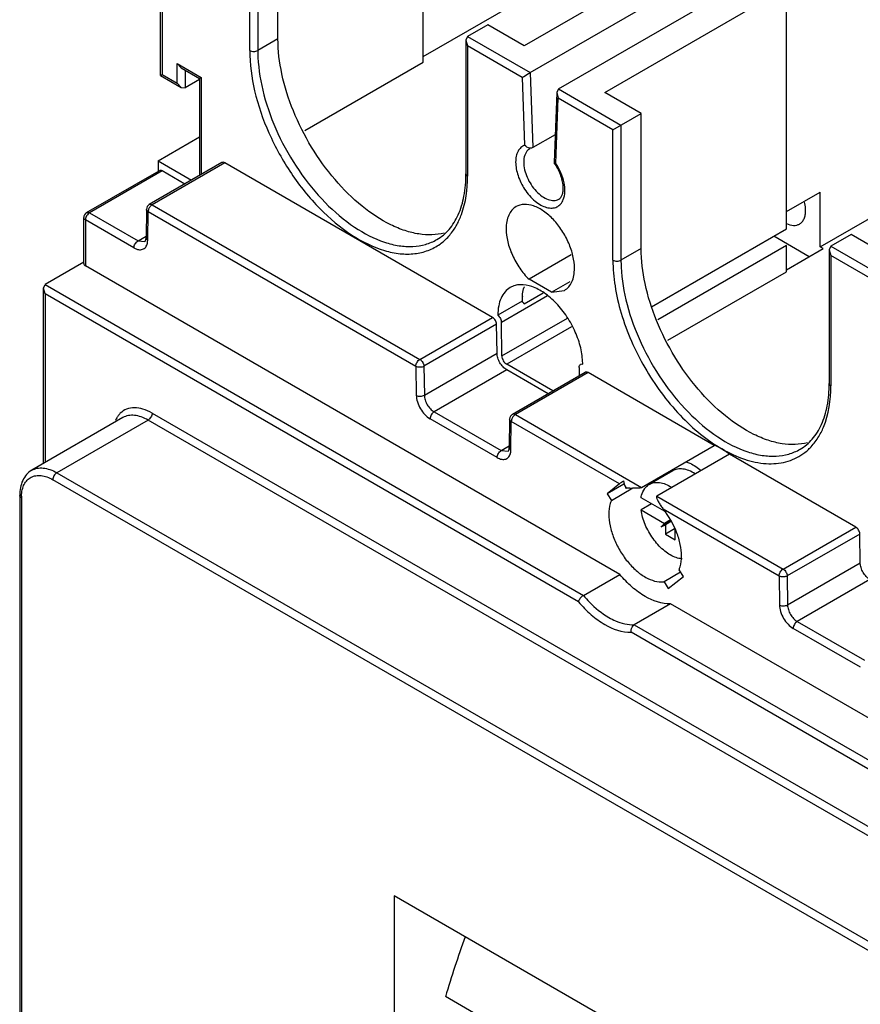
# Model space of a CAD drawing. Header units: millimetres. Extents: x 38 to 217, y 27 to 329.
# Tile 3 of 6: x 38 to 112, y 191 to 277. Entities that reach past the tile are written whole.
import ezdxf

# ---------------------------------------------------------------- set-up
doc = ezdxf.new("R2010")
doc.units = ezdxf.units.MM
doc.header["$LTSCALE"] = 23.143206
doc.layers.get('0').update_dxf_attribs({"linetype": 'CONTINUOUS'})

msp = doc.modelspace()

# ---------------------------------------------------------------- linework, layer by layer
at = {"color": 7, "linetype": 'Continuous'}
for p, q in [((82.964, 272.791), (149.078, 310.962)), ((85.439, 271.362), (151.553, 309.533)), ((73.595, 273.709), (73.595, 298.612)), ((73.595, 274.199), (106.122, 292.978)), ((60.867, 275.75), (60.867, 287.59)), ((59.099, 286.569), (59.099, 274.73)), ((58.392, 274.73), (58.392, 286.161)), ((98.344, 284.324), (82.434, 275.138)), ((50.573, 272.542), (50.573, 280.588)), ((50.72, 280.384), (50.72, 272.627)), ((89.505, 271.056), (105.415, 280.241)), ((105.415, 259.094), (105.415, 280.241)), ((79.252, 276.975), (77.484, 275.955)), ((82.434, 275.138), (79.252, 276.975)), ((60.867, 275.75), (59.099, 274.73)), ((77.484, 275.955), (77.338, 275.631)), ((77.338, 275.631), (77.338, 263.911)), ((77.338, 275.631), (77.484, 275.138)), ((77.484, 275.955), (82.964, 272.791)), ((77.484, 275.138), (77.484, 263.707)), ((82.271, 272.374), (77.484, 275.138)), ((108.37, 257.534), (137.942, 274.607)), ((52.028, 271.872), (52.028, 273.586)), ((52.028, 273.586), (52.382, 273.213)), ((52.028, 273.586), (54.149, 272.362)), ((63.212, 267.715), (73.595, 273.709)), ((50.573, 272.542), (50.72, 272.627)), ((50.72, 272.627), (52.028, 271.872)), ((52.382, 273.213), (54.003, 272.277)), ((52.735, 273.009), (52.735, 271.464)), ((82.964, 272.791), (83.194, 266.22)), ((50.573, 272.542), (52.382, 271.499)), ((52.028, 271.872), (52.382, 271.499)), ((54.003, 272.195), (52.735, 271.464)), ((54.149, 272.362), (54.003, 272.277)), ((54.003, 272.277), (54.003, 263.78)), ((54.149, 272.362), (54.149, 263.865)), ((82.271, 272.374), (82.479, 266.422)), ((52.382, 271.499), (52.735, 271.464)), ((85.289, 271.053), (85.065, 264.915)), ((85.439, 271.362), (85.289, 271.053)), ((85.289, 271.053), (85.425, 270.554)), ((85.439, 271.362), (90.919, 268.198)), ((92.687, 269.219), (89.505, 271.056)), ((85.217, 264.842), (85.425, 270.554)), ((90.212, 267.79), (85.425, 270.554)), ((90.212, 267.79), (92.687, 269.219)), ((92.687, 257.379), (92.687, 269.219)), ((90.212, 256.359), (90.212, 267.79)), ((90.919, 268.198), (90.919, 256.359)), ((50.366, 265.074), (54.003, 267.174)), ((85.154, 267.351), (83.194, 266.22)), ((83.194, 266.22), (83.092, 266.182)), ((55.96, 264.91), (49.596, 261.236)), ((56.21, 264.885), (49.846, 261.211)), ((50.366, 265.074), (50.366, 264.201)), ((50.366, 265.074), (53.306, 263.377)), ((79.666, 251.343), (56.21, 264.885)), ((85.065, 264.915), (85.073, 264.889)), ((85.073, 264.889), (85.217, 264.842)), ((44.106, 260.527), (50.47, 264.201)), ((50.72, 264.176), (44.356, 260.502)), ((52.705, 263.03), (50.72, 264.176)), ((105.415, 260.616), (108.37, 262.322)), ((108.37, 257.534), (108.37, 262.322)), ((85.471, 261.7), (85.477, 261.703)), ((49.346, 260.81), (49.308, 258.318)), ((49.454, 258.106), (49.492, 260.599)), ((72.949, 247.056), (49.492, 260.599)), ((49.596, 261.236), (49.598, 261.237)), ((49.846, 261.211), (73.302, 247.669)), ((43.856, 256.058), (43.856, 260.094)), ((44.002, 259.89), (44.002, 255.854)), ((48.252, 257.436), (44.002, 259.89)), ((44.356, 260.502), (48.606, 258.048)), ((93.599, 252.273), (105.415, 259.094)), ((48.606, 258.048), (49.31, 258.455)), ((48.606, 258.048), (49.206, 257.989)), ((107.402, 256.664), (104.304, 258.453)), ((111.072, 258.604), (109.304, 257.584)), ((114.254, 256.767), (111.072, 258.604)), ((92.687, 257.379), (90.919, 256.359)), ((105.415, 257.645), (94.142, 251.137)), ((105.415, 255.338), (105.415, 257.645)), ((105.415, 255.517), (108.639, 257.379)), ((108.639, 257.379), (108.37, 257.534)), ((109.304, 257.584), (109.158, 257.26)), ((109.158, 257.26), (109.158, 245.54)), ((109.158, 257.26), (109.304, 256.767)), ((109.304, 257.584), (114.784, 254.42)), ((86.559, 256.817), (82.862, 254.682)), ((109.304, 256.767), (109.304, 245.336)), ((114.091, 254.003), (109.304, 256.767)), ((43.856, 256.178), (40.467, 254.221)), ((90.815, 228.827), (44.002, 255.854)), ((84.834, 253.544), (82.862, 254.682)), ((95.032, 249.344), (105.415, 255.338)), ((40.32, 253.897), (40.467, 254.221)), ((40.32, 238.541), (40.32, 253.897)), ((40.467, 253.404), (40.32, 253.897)), ((40.467, 254.221), (87.633, 226.99)), ((82.466, 254.01), (82.434, 253.991)), ((84.834, 253.544), (86.46, 254.483)), ((84.834, 253.544), (85.966, 253.711)), ((40.467, 253.404), (40.467, 238.626)), ((87.191, 226.429), (40.467, 253.404)), ((82.257, 252.766), (80.136, 251.541)), ((84.483, 253.241), (80.438, 250.906)), ((82.434, 252.542), (84.11, 253.51)), ((73.302, 247.669), (79.666, 251.343)), ((80.482, 247.965), (86.245, 251.292)), ((80.02, 250.738), (73.656, 247.063)), ((80.058, 248.201), (80.02, 250.738)), ((80.482, 247.965), (80.438, 250.906)), ((86.589, 250.519), (80.906, 247.238)), ((73.694, 244.527), (80.058, 248.201)), ((72.949, 247.056), (72.987, 244.52)), ((73.656, 247.063), (73.694, 244.527)), ((80.906, 246.749), (74.542, 243.074)), ((84.949, 244.905), (80.906, 247.238)), ((84.525, 244.66), (80.906, 246.749)), ((87.258, 246.968), (87.247, 246.231)), ((81.416, 242.865), (87.78, 246.539)), ((88.03, 246.514), (81.666, 242.84)), ((99.091, 240.128), (88.036, 246.511)), ((47.288, 242.564), (39.298, 237.951)), ((49.84, 242.958), (129.17, 197.158)), ((80.072, 239.065), (74.189, 242.462)), ((74.542, 243.074), (80.426, 239.678)), ((81.166, 242.439), (81.128, 239.947)), ((81.166, 242.437), (81.166, 242.439)), ((81.666, 242.84), (92.727, 236.454)), ((49.486, 242.346), (41.496, 237.733)), ((128.817, 196.546), (49.486, 242.346)), ((81.274, 239.735), (81.312, 242.228)), ((90.785, 236.759), (81.312, 242.228)), ((80.426, 239.678), (81.13, 240.084)), ((92.727, 236.454), (99.091, 240.128)), ((80.426, 239.678), (81.026, 239.618)), ((100.425, 239.358), (94.061, 235.684)), ((111.486, 232.972), (100.425, 239.358)), ((41.496, 237.733), (120.826, 191.932)), ((95.447, 237.901), (93.397, 236.717)), ((120.473, 191.32), (41.142, 237.121)), ((90.785, 236.759), (89.7, 235.892)), ((91.171, 236.741), (89.7, 235.892)), ((90.074, 235.314), (91.957, 236.401)), ((91.392, 236.367), (91.349, 236.433)), ((91.453, 236.373), (91.349, 236.433)), ((38.241, 235.734), (38.241, 144.131)), ((38.387, 235.53), (38.387, 143.927)), ((89.7, 235.892), (90.074, 235.314)), ((94.738, 234.354), (92.678, 235.544)), ((94.061, 235.684), (105.122, 229.298)), ((93.597, 235.013), (92.678, 234.482)), ((92.678, 234.482), (94.738, 233.292)), ((104.769, 228.685), (94.628, 234.54)), ((95.316, 233.508), (94.425, 232.993)), ((94.738, 233.292), (94.425, 232.993)), ((94.425, 232.993), (94.808, 233.178)), ((95.265, 233.596), (94.738, 233.292)), ((95.332, 233.48), (94.808, 233.178)), ((94.808, 233.178), (94.808, 232.354)), ((105.122, 229.298), (111.486, 232.972)), ((95.621, 232.823), (94.808, 232.354)), ((94.808, 232.354), (95.657, 231.864)), ((95.657, 231.864), (95.657, 232.762)), ((111.84, 232.367), (105.476, 228.693)), ((111.878, 229.83), (111.84, 232.367)), ((105.514, 226.156), (111.878, 229.83)), ((87.633, 226.99), (90.815, 228.827)), ((96.133, 229.012), (94.689, 228.178)), ((95.063, 227.6), (96.381, 228.653)), ((96.381, 228.653), (96.007, 229.231)), ((104.769, 228.685), (104.807, 226.149)), ((105.476, 228.693), (105.514, 226.156)), ((94.689, 228.178), (95.063, 227.6)), ((112.726, 228.378), (106.362, 224.704)), ((95.266, 226.257), (92.084, 224.42)), ((141.483, 199.575), (95.266, 226.257)), ((92.084, 224.42), (138.654, 197.534)), ((106.362, 224.704), (112.246, 221.307)), ((137.947, 197.126), (91.819, 223.757)), ((111.892, 220.694), (106.009, 224.091)), ((71.049, 200.668), (71.049, 157.101)), ((90.566, 189.4), (71.049, 200.668)), ((90.566, 183.154), (75.537, 191.831))]:
    msp.add_line(p, q, dxfattribs=at)
for centre, radius, start, end in [((71.784, 274.732), 12.685, 180.00931, 182.71865), ((83.362, 265.366), 0.87, 120.04164, 133.05889), ((49.846, 260.803), 0.5, 119.99985, 179.12633), ((50.262, 260.55), 0.775, 158.85033, 163.36802), ((50.327, 260.525), 0.845, 141.18654, 158.81374), ((44.356, 260.094), 0.5, 119.99985, 180), ((44.841, 259.814), 0.849, 141.26789, 150.03901), ((71.346, 262.322), 5.924, 329.46737, 330.97288), ((103.604, 256.361), 12.685, 180.00931, 182.71865), ((86.75, 252.786), 4.494, 174.496, 180.24228), ((82.81, 247.274), 4.753, 359.76229, 0.65052), ((81.666, 242.432), 0.5, 119.99985, 179.14797), ((82.082, 242.18), 0.775, 158.85019, 163.38279), ((82.147, 242.154), 0.845, 141.18654, 158.81374), ((104.206, 243.127), 4.59, 305.22245, 311.01334), ((97.212, 236.656), 3.105, 168.12055, 170.69858), ((91.609, 234.591), 1.788, 94.98784, 96.9537), ((92.171, 228.2), 8.205, 93.39897, 95.01681), ((41.879, 235.531), 3.492, 177.28187, 180.01557), ((154.134, 168.639), 81.947, 159.6986, 163.56)]:
    msp.add_arc(centre, radius, start, end, dxfattribs=at)
for centre, major_axis, ratio, start_param, end_param in [((91.139, 236.963), (0.461, 0.311), 0.075144, 1.489926, 2.392826), ((91.703, 236.637), (-0.434, 0.644), 0.524984, 0.631253, 1.534152)]:
    msp.add_ellipse(centre, major_axis=major_axis, ratio=ratio, start_param=start_param, end_param=end_param, dxfattribs=at)
for points, knots in [([(75.43, 258.728), (75.081, 258.639), (74.336, 258.54), (73.172, 258.623), (71.955, 258.928), (70.231, 259.646), (68.088, 261.08), (65.754, 263.404), (63.726, 266.229), (62.149, 269.353), (61.135, 272.554), (60.867, 274.719), (60.867, 275.75)], [0, 0, 0, 0, 0.043772, 0.090495, 0.140953, 0.195532, 0.316661, 0.451284, 0.593798, 0.737301, 0.874722, 1, 1, 1, 1]), ([(58.392, 274.73), (58.497, 274.669), (58.746, 274.621), (58.994, 274.669), (59.099, 274.73)], [0, 0, 0, 0, 0.500001, 1, 1, 1, 1]), ([(58.392, 274.73), (58.392, 273.546), (58.732, 271.056), (59.993, 267.41), (61.929, 263.915), (64.379, 260.872), (67.132, 258.537), (69.612, 257.289), (71.529, 256.886), (72.836, 256.88), (74.038, 257.162), (74.747, 257.542), (75.065, 257.771)], [0, 0, 0, 0, 0.129866, 0.272876, 0.421221, 0.566037, 0.699135, 0.814833, 0.865862, 0.912871, 0.957026, 1, 1, 1, 1]), ([(59.113, 274.13), (59.165, 273.023), (59.558, 270.723), (60.792, 267.372), (62.61, 264.179), (64.87, 261.393), (67.398, 259.231), (69.669, 258.037), (71.439, 257.593), (72.657, 257.519), (73.791, 257.695), (74.479, 257.984), (74.792, 258.164)], [0, 0, 0, 0, 0.131359, 0.274251, 0.421452, 0.564945, 0.69737, 0.813508, 0.865079, 0.912662, 0.957176, 1, 1, 1, 1]), ([(82.271, 272.374), (82.316, 272.402), (82.545, 272.544), (82.776, 272.682), (82.964, 272.791)], [0, 0, 0, 0, 0.195547, 1, 1, 1, 1]), ([(82.479, 266.422), (82.358, 266.377), (82.125, 266.235), (81.87, 265.893), (81.72, 265.451), (81.656, 264.723), (81.86, 263.709), (82.236, 262.943), (82.479, 262.573)], [0, 0, 0, 0, 0.090182, 0.185132, 0.291262, 0.411636, 0.690964, 1, 1, 1, 1]), ([(82.768, 266.002), (82.642, 265.884), (82.444, 265.542), (82.398, 265.159), (82.398, 264.952)], [0, 0, 0, 0, 0.454991, 1, 1, 1, 1]), ([(83.091, 266.182), (83.039, 266.171), (82.81, 266.17), (82.595, 266.296), (82.479, 266.422)], [0, 0, 0, 0, 0.240136, 1, 1, 1, 1]), ([(56.21, 264.885), (56.169, 264.909), (56.086, 264.943), (55.994, 264.929), (55.96, 264.91)], [0, 0, 0, 0, 0.550093, 1, 1, 1, 1]), ([(82.398, 264.952), (82.398, 264.5), (82.645, 263.562), (83.164, 262.756), (83.499, 262.4)], [0, 0, 0, 0, 0.480523, 1, 1, 1, 1]), ([(85.473, 261.699), (85.608, 261.779), (85.775, 262.028), (85.858, 262.438), (85.864, 262.871), (85.783, 263.361), (85.565, 264.065), (85.294, 264.573), (85.073, 264.889)], [0, 0, 0, 0, 0.13571, 0.237381, 0.363015, 0.507689, 0.666037, 1, 1, 1, 1]), ([(85.867, 261.666), (85.952, 261.879), (86.038, 262.383), (85.954, 263.186), (85.681, 264.033), (85.389, 264.579), (85.217, 264.842)], [0, 0, 0, 0, 0.206222, 0.448445, 0.718157, 1, 1, 1, 1]), ([(50.72, 264.176), (50.679, 264.2), (50.596, 264.234), (50.504, 264.221), (50.47, 264.201)], [0, 0, 0, 0, 0.550038, 1, 1, 1, 1]), ([(74.792, 258.164), (75.191, 258.395), (75.945, 259.031), (76.753, 260.363), (77.241, 262.034), (77.338, 263.261), (77.338, 263.911)], [0, 0, 0, 0, 0.210734, 0.440952, 0.702729, 1, 1, 1, 1]), ([(76.526, 259.448), (76.688, 259.739), (77.292, 261.079), (77.484, 262.576), (77.484, 263.707)], [0, 0, 0, 0, 0.227364, 1, 1, 1, 1]), ([(77.338, 263.911), (77.338, 263.872), (77.372, 263.786), (77.443, 263.731), (77.484, 263.707)], [0, 0, 0, 0, 0.449974, 1, 1, 1, 1]), ([(82.479, 262.573), (82.732, 262.187), (83.173, 261.67), (83.871, 261.181), (84.377, 260.963), (84.865, 260.896), (85.307, 260.997), (85.662, 261.267), (85.811, 261.525), (85.867, 261.666)], [0, 0, 0, 0, 0.319652, 0.462253, 0.588662, 0.699064, 0.798161, 0.89509, 1, 1, 1, 1]), ([(83.499, 262.4), (83.654, 262.234), (83.976, 261.946), (84.503, 261.654), (85.021, 261.547), (85.343, 261.627), (85.471, 261.7)], [0, 0, 0, 0, 0.305722, 0.574231, 0.801603, 1, 1, 1, 1]), ([(107.098, 260.719), (107.098, 260.777), (107.089, 261.024), (107.047, 261.269), (107.001, 261.451)], [0, 0, 0, 0, 0.236757, 1, 1, 1, 1]), ([(44.106, 260.527), (44.14, 260.546), (44.232, 260.56), (44.315, 260.526), (44.356, 260.502)], [0, 0, 0, 0, 0.449978, 1, 1, 1, 1]), ([(49.492, 260.599), (49.451, 260.624), (49.379, 260.681), (49.345, 260.77), (49.346, 260.81)], [0, 0, 0, 0, 0.548827, 1, 1, 1, 1]), ([(49.52, 260.772), (49.516, 260.757), (49.5, 260.701), (49.492, 260.642), (49.492, 260.599)], [0, 0, 0, 0, 0.265054, 1, 1, 1, 1]), ([(49.598, 261.237), (49.632, 261.256), (49.723, 261.269), (49.805, 261.235), (49.846, 261.211)], [0, 0, 0, 0, 0.44952, 1, 1, 1, 1]), ([(49.846, 261.211), (49.83, 261.202), (49.764, 261.158), (49.707, 261.101), (49.669, 261.054)], [0, 0, 0, 0, 0.231066, 1, 1, 1, 1]), ([(81.73, 261.048), (81.59, 260.967), (81.329, 260.747), (81.051, 260.292), (80.886, 259.731), (80.853, 259.323), (80.853, 259.109)], [0, 0, 0, 0, 0.217724, 0.450873, 0.710468, 1, 1, 1, 1]), ([(86.843, 255.65), (86.843, 256.012), (86.742, 256.773), (86.364, 257.891), (85.781, 258.968), (85.041, 259.915), (84.203, 260.658), (83.329, 261.135), (82.473, 261.306), (81.942, 261.17), (81.73, 261.048)], [0, 0, 0, 0, 0.128825, 0.270598, 0.417898, 0.562393, 0.696206, 0.813598, 0.913066, 1, 1, 1, 1]), ([(106.559, 259.528), (106.645, 259.578), (106.805, 259.713), (106.976, 259.992), (107.077, 260.337), (107.098, 260.587), (107.098, 260.719)], [0, 0, 0, 0, 0.217691, 0.450887, 0.710621, 1, 1, 1, 1]), ([(44.002, 259.89), (43.961, 259.913), (43.89, 259.968), (43.856, 260.055), (43.856, 260.094)], [0, 0, 0, 0, 0.550026, 1, 1, 1, 1]), ([(44.106, 260.238), (44.095, 260.219), (44.056, 260.145), (44.027, 260.064), (44.014, 260.002)], [0, 0, 0, 0, 0.257347, 1, 1, 1, 1]), ([(44.356, 260.502), (44.34, 260.493), (44.274, 260.449), (44.217, 260.393), (44.179, 260.345)], [0, 0, 0, 0, 0.232339, 1, 1, 1, 1]), ([(75.065, 257.771), (75.341, 257.969), (75.86, 258.439), (76.269, 259.007), (76.449, 259.313)], [0, 0, 0, 0, 0.489125, 1, 1, 1, 1]), ([(80.853, 259.109), (80.853, 258.728), (80.965, 257.927), (81.378, 256.757), (82.011, 255.641), (82.561, 254.978), (82.862, 254.682)], [0, 0, 0, 0, 0.229807, 0.483108, 0.745301, 1, 1, 1, 1]), ([(105.416, 259.574), (105.609, 259.482), (105.913, 259.387), (106.311, 259.418), (106.483, 259.485), (106.559, 259.528)], [0, 0, 0, 0, 0.540875, 0.7768, 1, 1, 1, 1]), ([(48.252, 257.436), (48.252, 257.557), (48.335, 257.796), (48.501, 257.988), (48.606, 258.048)], [0, 0, 0, 0, 0.500002, 1, 1, 1, 1]), ([(49.206, 257.989), (49.231, 258.003), (49.294, 258.112), (49.307, 258.23), (49.308, 258.318)], [0, 0, 0, 0, 0.247532, 1, 1, 1, 1]), ([(49.308, 258.318), (49.307, 258.278), (49.341, 258.188), (49.413, 258.131), (49.454, 258.106)], [0, 0, 0, 0, 0.451173, 1, 1, 1, 1]), ([(49.429, 257.861), (49.433, 257.88), (49.447, 257.961), (49.453, 258.043), (49.454, 258.106)], [0, 0, 0, 0, 0.241095, 1, 1, 1, 1]), ([(48.252, 257.436), (48.377, 257.364), (48.623, 257.26), (49.015, 257.271), (49.317, 257.502), (49.404, 257.736), (49.429, 257.861)], [0, 0, 0, 0, 0.285836, 0.523107, 0.745507, 1, 1, 1, 1]), ([(107.25, 240.357), (106.901, 240.269), (106.156, 240.169), (104.992, 240.252), (103.775, 240.557), (102.051, 241.276), (99.908, 242.71), (97.574, 245.033), (95.546, 247.858), (93.969, 250.982), (92.955, 254.183), (92.687, 256.348), (92.687, 257.379)], [0, 0, 0, 0, 0.043772, 0.090495, 0.140953, 0.195532, 0.316661, 0.451284, 0.593798, 0.737301, 0.874722, 1, 1, 1, 1]), ([(90.212, 256.359), (90.317, 256.298), (90.566, 256.25), (90.814, 256.298), (90.919, 256.359)], [0, 0, 0, 0, 0.500001, 1, 1, 1, 1]), ([(90.212, 256.359), (90.212, 255.604), (90.35, 254.034), (91.101, 250.81), (92.844, 246.856), (95.397, 243.369), (97.814, 241.107), (99.105, 240.202), (99.758, 239.825)], [0, 0, 0, 0, 0.114249, 0.237549, 0.500001, 0.762453, 0.885752, 1, 1, 1, 1]), ([(43.856, 256.058), (43.856, 256.019), (43.89, 255.932), (43.961, 255.878), (44.002, 255.854)], [0, 0, 0, 0, 0.449959, 1, 1, 1, 1]), ([(85.966, 253.711), (86.106, 253.792), (86.367, 254.011), (86.645, 254.466), (86.811, 255.027), (86.843, 255.436), (86.843, 255.65)], [0, 0, 0, 0, 0.217702, 0.450842, 0.710415, 1, 1, 1, 1]), ([(90.933, 255.759), (90.985, 254.652), (91.378, 252.352), (92.612, 249.001), (94.43, 245.808), (96.69, 243.023), (99.218, 240.86), (101.489, 239.666), (103.259, 239.222), (104.477, 239.148), (105.611, 239.324), (106.299, 239.613), (106.611, 239.793)], [0, 0, 0, 0, 0.131359, 0.274251, 0.421452, 0.564945, 0.69737, 0.813508, 0.865079, 0.912662, 0.957176, 1, 1, 1, 1]), ([(81.223, 253.965), (81.049, 253.865), (80.723, 253.59), (80.379, 253.021), (80.172, 252.323), (80.13, 251.814), (80.131, 251.547)], [0, 0, 0, 0, 0.217742, 0.451015, 0.710504, 1, 1, 1, 1]), ([(87.562, 247.328), (87.557, 247.777), (87.421, 248.718), (86.947, 250.097), (86.221, 251.421), (85.305, 252.584), (84.269, 253.493), (83.194, 254.078), (82.281, 254.253), (81.635, 254.157), (81.352, 254.039), (81.223, 253.965)], [0, 0, 0, 0, 0.129507, 0.271427, 0.418644, 0.562831, 0.696248, 0.813281, 0.912518, 0.95713, 1, 1, 1, 1]), ([(82.277, 253.217), (82.283, 253.286), (82.315, 253.547), (82.373, 253.806), (82.434, 253.991)], [0, 0, 0, 0, 0.26125, 1, 1, 1, 1]), ([(82.434, 252.542), (82.421, 252.564), (82.371, 252.644), (82.308, 252.719), (82.256, 252.767)], [0, 0, 0, 0, 0.256665, 1, 1, 1, 1]), ([(80.02, 250.738), (80.018, 250.858), (79.935, 251.094), (79.77, 251.283), (79.666, 251.343)], [0, 0, 0, 0, 0.501127, 1, 1, 1, 1]), ([(80.131, 251.547), (80.222, 251.463), (80.365, 251.262), (80.436, 251.023), (80.438, 250.906)], [0, 0, 0, 0, 0.514189, 1, 1, 1, 1]), ([(72.949, 247.056), (72.949, 247.177), (73.032, 247.417), (73.197, 247.608), (73.302, 247.669)], [0, 0, 0, 0, 0.500002, 1, 1, 1, 1]), ([(73.302, 247.669), (73.326, 247.655), (73.425, 247.585), (73.503, 247.489), (73.55, 247.408)], [0, 0, 0, 0, 0.229116, 1, 1, 1, 1]), ([(80.906, 246.749), (80.787, 246.817), (80.562, 247.006), (80.297, 247.365), (80.114, 247.772), (80.06, 248.063), (80.058, 248.201)], [0, 0, 0, 0, 0.236727, 0.498907, 0.761681, 1, 1, 1, 1]), ([(80.482, 247.965), (80.484, 247.82), (80.584, 247.537), (80.782, 247.31), (80.906, 247.238)], [0, 0, 0, 0, 0.501128, 1, 1, 1, 1]), ([(73.656, 247.063), (73.551, 247.003), (73.303, 246.953), (73.054, 246.997), (72.949, 247.056)], [0, 0, 0, 0, 0.501142, 1, 1, 1, 1]), ([(73.55, 247.408), (73.566, 247.381), (73.621, 247.273), (73.654, 247.152), (73.656, 247.063)], [0, 0, 0, 0, 0.26632, 1, 1, 1, 1]), ([(87.258, 246.968), (87.259, 247.024), (87.274, 247.127), (87.343, 247.212), (87.382, 247.234)], [0, 0, 0, 0, 0.549228, 1, 1, 1, 1]), ([(87.382, 247.234), (87.395, 247.242), (87.452, 247.267), (87.517, 247.265), (87.563, 247.255)], [0, 0, 0, 0, 0.236285, 1, 1, 1, 1]), ([(88.036, 246.511), (87.994, 246.535), (87.91, 246.572), (87.814, 246.559), (87.78, 246.539)], [0, 0, 0, 0, 0.551596, 1, 1, 1, 1]), ([(106.612, 239.793), (107.011, 240.024), (107.764, 240.66), (108.572, 241.992), (109.061, 243.663), (109.158, 244.89), (109.158, 245.54)], [0, 0, 0, 0, 0.210734, 0.440952, 0.702729, 1, 1, 1, 1]), ([(108.178, 240.794), (108.368, 241.094), (109.082, 242.503), (109.304, 244.119), (109.304, 245.336)], [0, 0, 0, 0, 0.225754, 1, 1, 1, 1]), ([(109.157, 245.54), (109.157, 245.501), (109.192, 245.415), (109.263, 245.36), (109.304, 245.336)], [0, 0, 0, 0, 0.449974, 1, 1, 1, 1]), ([(72.987, 244.52), (73.092, 244.461), (73.341, 244.417), (73.589, 244.466), (73.694, 244.527)], [0, 0, 0, 0, 0.498858, 1, 1, 1, 1]), ([(72.987, 244.52), (72.99, 244.324), (73.067, 243.912), (73.326, 243.335), (73.7, 242.827), (74.02, 242.559), (74.189, 242.462)], [0, 0, 0, 0, 0.238319, 0.501093, 0.763273, 1, 1, 1, 1]), ([(73.694, 244.527), (73.696, 244.389), (73.751, 244.098), (73.933, 243.691), (74.198, 243.332), (74.423, 243.143), (74.542, 243.074)], [0, 0, 0, 0, 0.238295, 0.501093, 0.763297, 1, 1, 1, 1]), ([(49.84, 242.958), (49.587, 243.104), (49.085, 243.335), (48.31, 243.472), (47.6, 243.353), (47.213, 243.099), (47.057, 242.945)], [0, 0, 0, 0, 0.293252, 0.550052, 0.779241, 1, 1, 1, 1]), ([(46.838, 242.686), (46.819, 242.659), (46.743, 242.543), (46.678, 242.42), (46.636, 242.325)], [0, 0, 0, 0, 0.243954, 1, 1, 1, 1]), ([(47.057, 242.945), (46.997, 242.886), (46.922, 242.801), (46.855, 242.71), (46.838, 242.686)], [0, 0, 0, 0, 0.745752, 1, 1, 1, 1]), ([(49.486, 242.346), (49.293, 242.457), (48.91, 242.64), (48.32, 242.782), (47.766, 242.768), (47.433, 242.647), (47.288, 242.564)], [0, 0, 0, 0, 0.289699, 0.549083, 0.782213, 1, 1, 1, 1]), ([(49.84, 242.958), (49.84, 242.837), (49.757, 242.598), (49.591, 242.407), (49.486, 242.346)], [0, 0, 0, 0, 0.500002, 1, 1, 1, 1]), ([(74.542, 243.074), (74.437, 243.014), (74.271, 242.822), (74.189, 242.583), (74.189, 242.462)], [0, 0, 0, 0, 0.499998, 1, 1, 1, 1]), ([(81.312, 242.228), (81.271, 242.252), (81.2, 242.309), (81.166, 242.397), (81.166, 242.437)], [0, 0, 0, 0, 0.549245, 1, 1, 1, 1]), ([(81.416, 242.865), (81.45, 242.884), (81.542, 242.898), (81.625, 242.864), (81.666, 242.84)], [0, 0, 0, 0, 0.449924, 1, 1, 1, 1]), ([(81.666, 242.84), (81.65, 242.831), (81.584, 242.787), (81.527, 242.731), (81.489, 242.683)], [0, 0, 0, 0, 0.231066, 1, 1, 1, 1]), ([(81.34, 242.401), (81.335, 242.386), (81.32, 242.33), (81.312, 242.271), (81.312, 242.228)], [0, 0, 0, 0, 0.265045, 1, 1, 1, 1]), ([(107.219, 239.664), (107.31, 239.743), (107.671, 240.083), (107.979, 240.477), (108.178, 240.794)], [0, 0, 0, 0, 0.24451, 1, 1, 1, 1]), ([(81.026, 239.618), (81.051, 239.633), (81.114, 239.741), (81.127, 239.859), (81.128, 239.947)], [0, 0, 0, 0, 0.247532, 1, 1, 1, 1]), ([(81.128, 239.947), (81.127, 239.907), (81.161, 239.817), (81.232, 239.76), (81.274, 239.735)], [0, 0, 0, 0, 0.451173, 1, 1, 1, 1]), ([(99.758, 239.825), (99.703, 239.857), (99.488, 239.974), (99.263, 240.072), (99.091, 240.128)], [0, 0, 0, 0, 0.260923, 1, 1, 1, 1]), ([(100.425, 239.358), (100.371, 239.403), (100.158, 239.572), (99.932, 239.724), (99.758, 239.825)], [0, 0, 0, 0, 0.258717, 1, 1, 1, 1]), ([(99.758, 239.825), (100.388, 239.461), (101.64, 238.872), (103.567, 238.452), (105.361, 238.583), (106.409, 239.063), (106.854, 239.378)], [0, 0, 0, 0, 0.291355, 0.550012, 0.781757, 1, 1, 1, 1]), ([(80.072, 239.065), (80.072, 239.186), (80.155, 239.426), (80.321, 239.617), (80.426, 239.678)], [0, 0, 0, 0, 0.500002, 1, 1, 1, 1]), ([(80.072, 239.065), (80.196, 238.993), (80.443, 238.889), (80.835, 238.9), (81.137, 239.131), (81.224, 239.365), (81.249, 239.49)], [0, 0, 0, 0, 0.285836, 0.523107, 0.745507, 1, 1, 1, 1]), ([(81.249, 239.49), (81.253, 239.509), (81.267, 239.59), (81.273, 239.673), (81.274, 239.735)], [0, 0, 0, 0, 0.241095, 1, 1, 1, 1]), ([(39.298, 237.951), (39.443, 238.034), (39.776, 238.155), (40.329, 238.169), (40.919, 238.027), (41.303, 237.844), (41.496, 237.733)], [0, 0, 0, 0, 0.217787, 0.450917, 0.710301, 1, 1, 1, 1]), ([(96.616, 238.699), (96.729, 238.662), (97.209, 238.472), (97.644, 238.181), (97.95, 237.929)], [0, 0, 0, 0, 0.230528, 1, 1, 1, 1]), ([(39.298, 237.951), (39.125, 237.851), (38.806, 237.586), (38.471, 237.052), (38.278, 236.419), (38.241, 235.967), (38.241, 235.734)], [0, 0, 0, 0, 0.233771, 0.473478, 0.727576, 1, 1, 1, 1]), ([(38.391, 235.696), (38.4, 235.882), (38.446, 236.234), (38.615, 236.713), (38.881, 237.096), (39.237, 237.364), (39.665, 237.501), (40.142, 237.502), (40.648, 237.373), (40.977, 237.216), (41.142, 237.121)], [0, 0, 0, 0, 0.142003, 0.269458, 0.384887, 0.493997, 0.604168, 0.722506, 0.853966, 1, 1, 1, 1]), ([(41.496, 237.733), (41.391, 237.672), (41.225, 237.481), (41.142, 237.242), (41.142, 237.121)], [0, 0, 0, 0, 0.499998, 1, 1, 1, 1]), ([(97.405, 237.645), (97.235, 237.753), (96.895, 237.931), (96.369, 238.078), (95.874, 238.08), (95.576, 237.975), (95.447, 237.901)], [0, 0, 0, 0, 0.292431, 0.552686, 0.784808, 1, 1, 1, 1]), ([(91.684, 236.39), (91.762, 236.395), (91.923, 236.402), (92.13, 236.405), (92.304, 236.407), (92.444, 236.409), (92.585, 236.417), (92.685, 236.43), (92.727, 236.454)], [0, 0, 0, 0, 0.222042, 0.463354, 0.590707, 0.72303, 0.861636, 1, 1, 1, 1]), ([(92.997, 236.353), (93.025, 236.39), (93.138, 236.532), (93.28, 236.65), (93.397, 236.717)], [0, 0, 0, 0, 0.257317, 1, 1, 1, 1]), ([(93.397, 236.717), (93.525, 236.791), (93.824, 236.896), (94.319, 236.894), (94.845, 236.747), (95.184, 236.569), (95.355, 236.461)], [0, 0, 0, 0, 0.215192, 0.447314, 0.707569, 1, 1, 1, 1]), ([(38.387, 235.53), (38.346, 235.554), (38.275, 235.608), (38.241, 235.695), (38.241, 235.734)], [0, 0, 0, 0, 0.550026, 1, 1, 1, 1]), ([(92.678, 235.544), (92.691, 235.621), (92.753, 235.905), (92.872, 236.18), (92.997, 236.353)], [0, 0, 0, 0, 0.269268, 1, 1, 1, 1]), ([(94.061, 235.684), (94.042, 235.672), (94.016, 235.627), (94.026, 235.557), (94.046, 235.488), (94.085, 235.393), (94.144, 235.274), (94.253, 235.079), (94.41, 234.83), (94.551, 234.636), (94.628, 234.54)], [0, 0, 0, 0, 0.051162, 0.1026, 0.157162, 0.214094, 0.333229, 0.457982, 0.721245, 1, 1, 1, 1]), ([(90.074, 235.314), (90.037, 235.226), (89.903, 234.839), (89.859, 234.424), (89.859, 234.109)], [0, 0, 0, 0, 0.231179, 1, 1, 1, 1]), ([(89.859, 234.109), (89.859, 233.766), (89.945, 233.046), (90.271, 231.977), (90.783, 230.928), (91.443, 229.969), (92.213, 229.16), (93.227, 228.414), (94.144, 228.111), (94.689, 228.178)], [0, 0, 0, 0, 0.123952, 0.259757, 0.401781, 0.543623, 0.678821, 0.801931, 1, 1, 1, 1]), ([(95.631, 230.346), (95.268, 230.49), (94.551, 230.965), (93.673, 231.954), (93.003, 233.154), (92.74, 234.042), (92.678, 234.482)], [0, 0, 0, 0, 0.22287, 0.479365, 0.747039, 1, 1, 1, 1]), ([(96.222, 230.435), (96.222, 230.775), (96.138, 231.489), (95.704, 232.919), (95.115, 233.935), (94.628, 234.54)], [0, 0, 0, 0, 0.228328, 0.478293, 1, 1, 1, 1]), ([(111.84, 232.367), (111.838, 232.487), (111.755, 232.723), (111.59, 232.912), (111.486, 232.972)], [0, 0, 0, 0, 0.501127, 1, 1, 1, 1]), ([(96.273, 230.191), (96.221, 230.195), (96.002, 230.22), (95.788, 230.283), (95.631, 230.346)], [0, 0, 0, 0, 0.236741, 1, 1, 1, 1]), ([(96.007, 229.231), (96.044, 229.318), (96.178, 229.706), (96.222, 230.12), (96.222, 230.435)], [0, 0, 0, 0, 0.231179, 1, 1, 1, 1]), ([(112.726, 228.378), (112.607, 228.446), (112.382, 228.636), (112.117, 228.994), (111.934, 229.401), (111.88, 229.692), (111.878, 229.83)], [0, 0, 0, 0, 0.236727, 0.498907, 0.761681, 1, 1, 1, 1]), ([(95.266, 226.257), (94.496, 226.219), (93.243, 226.671), (91.834, 227.714), (91.144, 228.431), (90.815, 228.827)], [0, 0, 0, 0, 0.438504, 0.706892, 1, 1, 1, 1]), ([(104.769, 228.685), (104.769, 228.807), (104.851, 229.046), (105.017, 229.237), (105.122, 229.298)], [0, 0, 0, 0, 0.499687, 1, 1, 1, 1]), ([(105.122, 228.606), (105.09, 228.606), (104.969, 228.611), (104.846, 228.642), (104.769, 228.685)], [0, 0, 0, 0, 0.267877, 1, 1, 1, 1]), ([(105.122, 229.298), (105.226, 229.238), (105.391, 229.049), (105.474, 228.813), (105.476, 228.693)], [0, 0, 0, 0, 0.498719, 1, 1, 1, 1]), ([(105.476, 228.693), (105.452, 228.679), (105.341, 228.627), (105.216, 228.607), (105.122, 228.606)], [0, 0, 0, 0, 0.229029, 1, 1, 1, 1]), ([(87.191, 226.429), (87.218, 226.542), (87.348, 226.756), (87.524, 226.928), (87.633, 226.99)], [0, 0, 0, 0, 0.482468, 1, 1, 1, 1]), ([(87.633, 226.99), (87.8, 226.789), (88.457, 226.056), (89.228, 225.417), (89.854, 225.055)], [0, 0, 0, 0, 0.26588, 1, 1, 1, 1]), ([(87.191, 226.429), (87.536, 226.023), (88.255, 225.289), (89.723, 224.212), (91.015, 223.738), (91.819, 223.757)], [0, 0, 0, 0, 0.291728, 0.559342, 1, 1, 1, 1]), ([(104.807, 226.149), (104.912, 226.09), (105.161, 226.046), (105.409, 226.095), (105.514, 226.156)], [0, 0, 0, 0, 0.498858, 1, 1, 1, 1]), ([(104.807, 226.149), (104.81, 225.953), (104.887, 225.541), (105.146, 224.964), (105.52, 224.456), (105.84, 224.189), (106.009, 224.091)], [0, 0, 0, 0, 0.238319, 0.501093, 0.763273, 1, 1, 1, 1]), ([(105.514, 226.156), (105.516, 226.018), (105.57, 225.727), (105.753, 225.32), (106.018, 224.961), (106.243, 224.772), (106.362, 224.704)], [0, 0, 0, 0, 0.238295, 0.501093, 0.763297, 1, 1, 1, 1]), ([(89.854, 225.055), (90.042, 224.946), (90.732, 224.592), (91.523, 224.392), (92.084, 224.42)], [0, 0, 0, 0, 0.278249, 1, 1, 1, 1]), ([(91.819, 223.757), (91.807, 223.819), (91.8, 224.063), (91.926, 224.329), (92.084, 224.42)], [0, 0, 0, 0, 0.255922, 1, 1, 1, 1]), ([(106.362, 224.704), (106.257, 224.643), (106.091, 224.452), (106.009, 224.212), (106.009, 224.091)], [0, 0, 0, 0, 0.499998, 1, 1, 1, 1])]:
    msp.add_open_spline(points, degree=3, knots=knots, dxfattribs=at)
msp.add_open_spline([(44.014, 260.002), (44.007, 259.965), (44.002, 259.927), (44.002, 259.89)], degree=3, dxfattribs=at)

doc.saveas('drawing.dxf')
